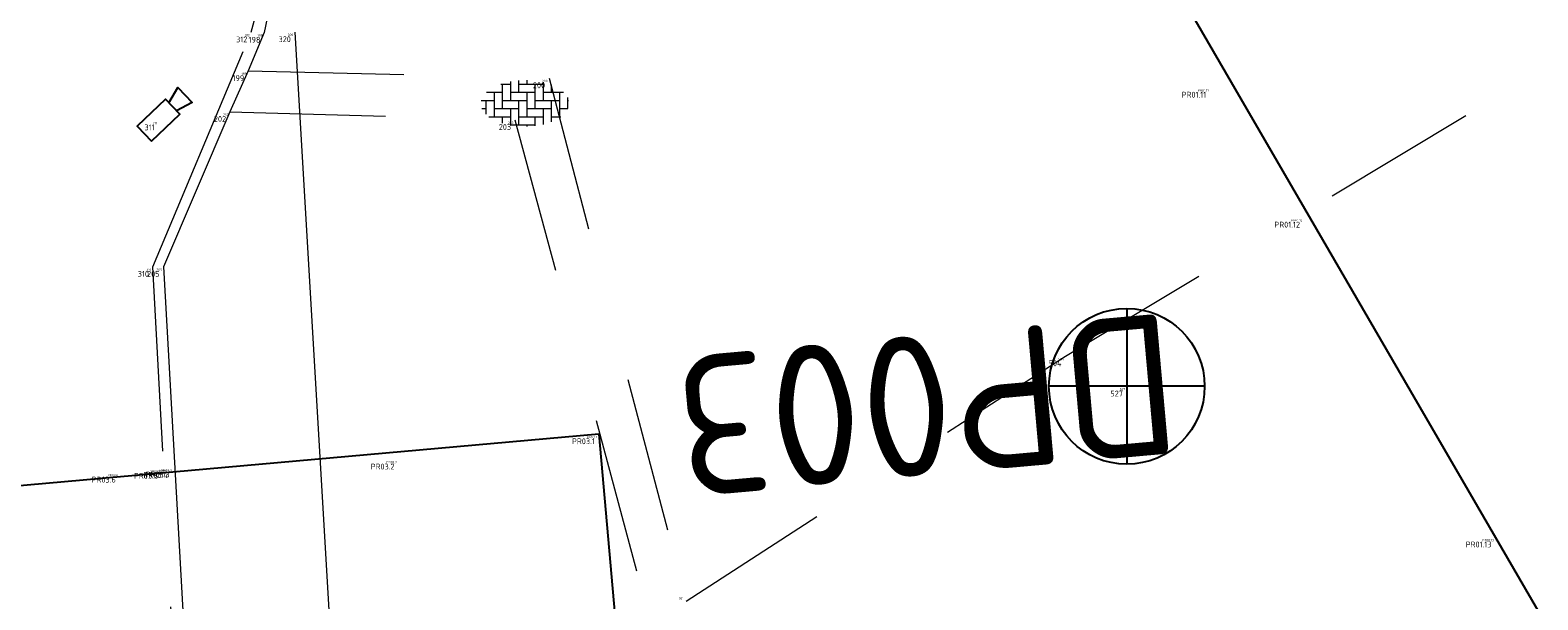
# Model space of a CAD drawing. Header units: metres. Extents: x 127882 to 128093, y 464596 to 464731.
# Tile 17 of 31: x 127896 to 127915, y 464687 to 464694. Entities that reach past the tile are written whole.
import ezdxf
from ezdxf.enums import TextEntityAlignment as Align

# ---------------------------------------------------------------- set-up
doc = ezdxf.new("R2010")
doc.units = ezdxf.units.M
for name, pattern in [('AM-AS', [16, 10, -2, 2, -2]), ('XX-DASHDOT', [10, 3, -2, 0, -2, 3]), ('XX-HIDDEN', [4, 2, -2])]:
    doc.linetypes.add(name, pattern=pattern)
for name, color, linetype in [('B-ME-AL-SITUATIEMETING-S @ 1', 7, 'Continuous'), ('B-WE-AL-PROFIELLOCATIE-S', 7, 'Continuous'), ('B-WE-AL-PROFIELLOCATIE-S @ 1', 7, 'Continuous'), ('B-WE-AL-SITUATIEMETING-S @ 1', 7, 'Continuous'), ('X-XX-AL-MEETPUNT_DATA_PUNTNUMMER-T18', 7, 'Continuous')]:
    doc.layers.add(name, color=color, linetype=linetype)
for name, color, linetype, lineweight in [('B-WE-AM-AS_HULPLIJN-G', 130, 'AM-AS', 18), ('B-WE-IE-MEUBILAIR_WEGMEUBILAIR_CAMERA-S @ 1', 7, 'Continuous', 25), ('B-WE-IE-MEUBILAIR_WEGMEUBILAIR_VERKEERSPAAL-S @ 1', 7, 'Continuous', 25), ('B-WE-VH-KANTOPSLUITING_ACHTERKANTBAND-G', 40, 'XX-DASHDOT', 18), ('B-WE-VH-KANTVERHARDING-G', 40, 'Continuous', 18), ('B-WE-VH-MATERIAALGRENS-G', 7, 'XX-HIDDEN', 18), ('B-WE-VH-VERHARDING_BETONSTRAATSTEEN-S @ 1', 252, 'Continuous', 25)]:
    doc.layers.add(name, color=color, linetype=linetype, lineweight=lineweight)
doc.styles.add('NLCS-ISO-ANNOTATIVE-T18', font='NLCS-ISO.ttf', dxfattribs={"height": 1.8})
doc.styles.add('NLCS-ISO-M1000-T18', font='NLCS-ISO.ttf', dxfattribs={"height": 1.8})

# ---------------------------------------------------------------- blocks, each defined once
blk = doc.blocks.new('SAL-MEETPUNT_MARKER-SO')
at = {"layer": 'X-XX-AL-MEETPUNT_DATA_PUNTNUMMER-T18', "style": 'NLCS-ISO-ANNOTATIVE-T18'}
blk.add_attdef('PUNTID', text='', height=1.5, dxfattribs=at).set_placement((-1, -2.59), align=Align.RIGHT)
blk = doc.blocks.new('SIE-WEG_CAMERA-SO')
at = {"flags": 128}
blk.add_lwpolyline([(-1.25, -0.663), (1.25, -0.663), (1.25, 0.663), (-1.25, 0.663)], close=True, dxfattribs=at)
blk.add_lwpolyline([(1.25, 0.356), (2.34, 0.663), (2.34, -0.663), (1.25, -0.356)], dxfattribs=at)
blk = doc.blocks.new('SIE-WEG_VERKEERSPAAL-SO')
at = {"flags": 128}
for points in [[(0, 1), (0, -1)], [(1, 0), (-1, 0)]]:
    blk.add_lwpolyline(points, dxfattribs=at)
blk.add_circle((0, 0), 1)
blk = doc.blocks.new('SAL-PROFIEL_LOCATIE_LINKS-SO')
at = {"color": 0, "linetype": 'ByBlock', "lineweight": -2}
blk.add_lwpolyline([(0, 0), (0, 5), (-0.5, 3), (0, 3)], dxfattribs=at)
at = {"color": 0, "linetype": 'ByBlock', "lineweight": -2, "style": 'NLCS-ISO-ANNOTATIVE-T18'}
blk.add_attdef('PROFNUMMER', text='', height=1.8, dxfattribs=at).set_placement((-1, 0), align=Align.MIDDLE_RIGHT)
blk = doc.blocks.new('SVH-BSS-SO')
at = {"lineweight": 18}
for p, q in [((-3.1, 2.49), (-1.87, 2.49)), ((-2.92, 2.49), (-2.92, -0.66)), ((-1.87, 2.81), (-1.87, 0.39)), ((-0.82, 2.94), (-0.82, 1.44)), ((-0.82, 2.49), (2.33, 2.49)), ((0.23, 2.97), (0.23, 2.49)), ((1.28, 2.49), (1.28, -0.66)), ((2.33, 2.71), (2.33, 0.39)), ((3.38, 2.38), (3.38, 1.44)), ((-5.61, 0.39), (-3.97, 0.39)), ((-5.02, 0.39), (-5.02, -1.37)), ((-4.95, 1.44), (-2.92, 1.44)), ((-3.97, 1.44), (-3.97, -1.71)), ((-2.92, 0.39), (0.23, 0.39)), ((-1.87, 1.44), (1.28, 1.44)), ((-0.82, 0.39), (-0.82, -2.76)), ((0.23, 1.44), (0.23, -1.71)), ((1.28, 0.39), (4.43, 0.39)), ((2.33, 1.44), (4.95, 1.44)), ((3.38, 0.39), (3.38, -2.38)), ((4.43, 1.44), (4.43, -1.71)), ((5.48, 0.74), (5.48, -0.66)), ((5.48, 0.39), (5.61, 0.39)), ((-5.52, -0.66), (-5.02, -0.66)), ((-4.62, -1.71), (-1.87, -1.71)), ((-3.97, -0.66), (-0.82, -0.66)), ((-2.92, -1.71), (-2.92, -2.55)), ((-1.87, -0.66), (-1.87, -2.81)), ((-0.82, -1.71), (2.33, -1.71)), ((0.23, -0.66), (3.38, -0.66)), ((1.28, -1.71), (1.28, -2.9)), ((2.33, -0.66), (2.33, -2.71)), ((3.38, -1.71), (4.62, -1.71)), ((4.43, -0.66), (5.52, -0.66)), ((-1.87, -2.76), (1.28, -2.76)), ((0.23, -2.76), (0.23, -2.97))]:
    blk.add_line(p, q, dxfattribs=at)
at = {"lineweight": 18, "style": 'NLCS-ISO-M1000-T18'}
blk.add_attdef('FORMAAT', text='', height=1.8, dxfattribs=at).set_placement((-5.71, 0), align=Align.MIDDLE_RIGHT)
blk.add_attdef('KLEUR', text='', height=1.8, dxfattribs=at).set_placement((6.3, 0), align=Align.MIDDLE_LEFT)

msp = doc.modelspace()

# ---------------------------------------------------------------- linework, layer by layer
at = {"layer": 'B-WE-AL-PROFIELLOCATIE-S'}
for points in [[(127902.415, 464709.181), (127948.586, 464629.655)], [(127903.287, 464689.163), (127890.71, 464688.04)]]:
    msp.add_lwpolyline(points, dxfattribs=at)
at = {"layer": 'B-WE-AM-AS_HULPLIJN-G'}
msp.add_polyline3d([(127899.383, 464694.327, -0.131), (127900.499, 464675.449, -0.198), (127901.669, 464655.69, -0.26), (127902.823, 464635.843, -0.404), (127903.987, 464615.883, -0.592)], dxfattribs=at)
at = {"layer": 'B-WE-VH-KANTOPSLUITING_ACHTERKANTBAND-G'}
msp.add_polyline3d([(127899.764, 464651.95, -0.155), (127899.181, 464662.414, -0.143), (127898.637, 464672.413, -0.093), (127898.065, 464681.853, -0.064), (127897.56, 464691.312, -0.04), (127898.824, 464694.324, -0.03), (127898.93, 464694.721, -0.025), (127898.845, 464695.065, -0.04), (127897.187, 464697.868, -0.055), (127896.807, 464705.436, -0.058)], dxfattribs=at)
at = {"layer": 'B-WE-VH-KANTVERHARDING-G'}
msp.add_polyline3d([(127896.317, 464730.183, -0.132), (127896.448, 464721.446, -0.162), (127896.472, 464718.677, -0.171), (127896.49, 464718.15, -0.232), (127896.761, 464709.914, -0.193), (127896.95, 464705.126, -0.159), (127897.157, 464701.124, -0.198), (127897.32, 464697.896, -0.128), (127899.034, 464695.069, -0.142), (127899.087, 464694.795, -0.14), (127898.992, 464694.32, -0.128), (127898.784, 464693.828, -0.143), (127898.551, 464693.304, -0.124), (127897.696, 464691.313, -0.135), (127898.227, 464681.869, -0.169), (127898.745, 464672.436, -0.201), (127899.309, 464662.472, -0.215), (127899.896, 464651.986, -0.257)], dxfattribs=at)
at = {"layer": 'B-WE-VH-MATERIAALGRENS-G'}
for points in [[(127904.409, 464687.019, -0.124), (127909.282, 464690.164, -0.104), (127918.809, 464695.888, -0.093), (127926.158, 464700.161, -0.125), (127927.098, 464699.93, -0.127), (127927.405, 464699.58, -0.138), (127931.501, 464692.847, -0.32), (127931.75, 464692.248, -0.332), (127931.613, 464691.465, -0.337), (127930.85, 464690.847, -0.323), (127923.92, 464686.727, -0.34), (127914.509, 464681.089, -0.349)], [(127898.784, 464693.828, -0.143), (127902.649, 464693.736, -0.15), (127904.409, 464687.019, -0.124)], [(127898.551, 464693.304, -0.124), (127902.212, 464693.199, -0.141), (127904.016, 464686.506, -0.125)]]:
    msp.add_polyline3d(points, dxfattribs=at)

# ---------------------------------------------------------------- block references
at = {"layer": 'B-ME-AL-SITUATIEMETING-S @ 1'}
ref = msp.add_blockref('SAL-MEETPUNT_MARKER-SO', (127898.824, 464694.324, -0.03), dxfattribs=dict(at, xscale=0.02, yscale=0.02, zscale=0.02))
ref.add_attrib('PUNTID', '312', dxfattribs={"layer": 'X-XX-AL-MEETPUNT_DATA_PUNTNUMMER-T18', "height": 0.03, "style": 'NLCS-ISO-ANNOTATIVE-T18'}).set_placement((127898.804, 464694.272, -0.03), align=Align.RIGHT)
ref = msp.add_blockref('SAL-MEETPUNT_MARKER-SO', (127898.992, 464694.32, -0.128), dxfattribs=dict(at, xscale=0.02, yscale=0.02, zscale=0.02))
ref.add_attrib('PUNTID', '198', dxfattribs={"layer": 'X-XX-AL-MEETPUNT_DATA_PUNTNUMMER-T18', "height": 0.03, "style": 'NLCS-ISO-ANNOTATIVE-T18'}).set_placement((127898.971, 464694.269, -0.128), align=Align.RIGHT)
ref = msp.add_blockref('SAL-MEETPUNT_MARKER-SO', (127899.383, 464694.327, -0.131), dxfattribs=dict(at, xscale=0.02, yscale=0.02, zscale=0.02))
ref.add_attrib('PUNTID', '320', dxfattribs={"layer": 'X-XX-AL-MEETPUNT_DATA_PUNTNUMMER-T18', "height": 0.03, "style": 'NLCS-ISO-ANNOTATIVE-T18'}).set_placement((127899.363, 464694.276, -0.131), align=Align.RIGHT)
ref = msp.add_blockref('SAL-MEETPUNT_MARKER-SO', (127898.784, 464693.828, -0.143), dxfattribs=dict(at, xscale=0.02, yscale=0.02, zscale=0.02))
ref.add_attrib('PUNTID', '199', dxfattribs={"layer": 'X-XX-AL-MEETPUNT_DATA_PUNTNUMMER-T18', "height": 0.03, "style": 'NLCS-ISO-ANNOTATIVE-T18'}).set_placement((127898.764, 464693.776, -0.143), align=Align.RIGHT)
ref = msp.add_blockref('SAL-MEETPUNT_MARKER-SO', (127902.649, 464693.736, -0.15), dxfattribs=dict(at, xscale=0.02, yscale=0.02, zscale=0.02))
ref.add_attrib('PUNTID', '200', dxfattribs={"layer": 'X-XX-AL-MEETPUNT_DATA_PUNTNUMMER-T18', "height": 0.03, "style": 'NLCS-ISO-ANNOTATIVE-T18'}).set_placement((127902.629, 464693.684, -0.15), align=Align.RIGHT)
ref = msp.add_blockref('SAL-MEETPUNT_MARKER-SO', (127911.141, 464693.615, -0.14), dxfattribs=dict(at, xscale=0.02, yscale=0.02, zscale=0.02))
ref.add_attrib('PUNTID', 'PR01.11', dxfattribs={"layer": 'X-XX-AL-MEETPUNT_DATA_PUNTNUMMER-T18', "height": 0.03, "style": 'NLCS-ISO-ANNOTATIVE-T18'}).set_placement((127911.121, 464693.563, -0.14), align=Align.RIGHT)
ref = msp.add_blockref('SAL-MEETPUNT_MARKER-SO', (127898.551, 464693.304, -0.124), dxfattribs=dict(at, xscale=0.02, yscale=0.02, zscale=0.02))
ref.add_attrib('PUNTID', '202', dxfattribs={"layer": 'X-XX-AL-MEETPUNT_DATA_PUNTNUMMER-T18', "height": 0.03, "style": 'NLCS-ISO-ANNOTATIVE-T18'}).set_placement((127898.531, 464693.252, -0.124), align=Align.RIGHT)
ref = msp.add_blockref('SAL-MEETPUNT_MARKER-SO', (127897.633, 464693.195, 0.069), dxfattribs=dict(at, xscale=0.02, yscale=0.02, zscale=0.02))
ref.add_attrib('PUNTID', '311', dxfattribs={"layer": 'X-XX-AL-MEETPUNT_DATA_PUNTNUMMER-T18', "height": 0.03, "style": 'NLCS-ISO-ANNOTATIVE-T18'}).set_placement((127897.613, 464693.143, 0.069), align=Align.RIGHT)
ref = msp.add_blockref('SAL-MEETPUNT_MARKER-SO', (127902.212, 464693.199, -0.141), dxfattribs=dict(at, xscale=0.02, yscale=0.02, zscale=0.02))
ref.add_attrib('PUNTID', '203', dxfattribs={"layer": 'X-XX-AL-MEETPUNT_DATA_PUNTNUMMER-T18', "height": 0.03, "style": 'NLCS-ISO-ANNOTATIVE-T18'}).set_placement((127902.192, 464693.147, -0.141), align=Align.RIGHT)
ref = msp.add_blockref('SAL-MEETPUNT_MARKER-SO', (127912.346, 464691.946, -0.109), dxfattribs=dict(at, xscale=0.02, yscale=0.02, zscale=0.02))
ref.add_attrib('PUNTID', 'PR01.12', dxfattribs={"layer": 'X-XX-AL-MEETPUNT_DATA_PUNTNUMMER-T18', "height": 0.03, "style": 'NLCS-ISO-ANNOTATIVE-T18'}).set_placement((127912.326, 464691.894, -0.109), align=Align.RIGHT)
ref = msp.add_blockref('SAL-MEETPUNT_MARKER-SO', (127897.56, 464691.312, -0.04), dxfattribs=dict(at, xscale=0.02, yscale=0.02, zscale=0.02))
ref.add_attrib('PUNTID', '310', dxfattribs={"layer": 'X-XX-AL-MEETPUNT_DATA_PUNTNUMMER-T18', "height": 0.03, "style": 'NLCS-ISO-ANNOTATIVE-T18'}).set_placement((127897.54, 464691.26, -0.04), align=Align.RIGHT)
ref = msp.add_blockref('SAL-MEETPUNT_MARKER-SO', (127897.696, 464691.313, -0.135), dxfattribs=dict(at, xscale=0.02, yscale=0.02, zscale=0.02))
ref.add_attrib('PUNTID', '205', dxfattribs={"layer": 'X-XX-AL-MEETPUNT_DATA_PUNTNUMMER-T18', "height": 0.03, "style": 'NLCS-ISO-ANNOTATIVE-T18'}).set_placement((127897.676, 464691.261, -0.135), align=Align.RIGHT)
ref = msp.add_blockref('SAL-MEETPUNT_MARKER-SO', (127909.282, 464690.164, -0.104), dxfattribs=dict(at, xscale=0.02, yscale=0.02, zscale=0.02))
ref.add_attrib('PUNTID', '504', dxfattribs={"layer": 'X-XX-AL-MEETPUNT_DATA_PUNTNUMMER-T18', "height": 0.03, "style": 'NLCS-ISO-ANNOTATIVE-T18'}).set_placement((127909.262, 464690.112, -0.104), align=Align.RIGHT)
ref = msp.add_blockref('SAL-MEETPUNT_MARKER-SO', (127910.071, 464689.777, -0.12), dxfattribs=dict(at, xscale=0.02, yscale=0.02, zscale=0.02))
ref.add_attrib('PUNTID', '527', dxfattribs={"layer": 'X-XX-AL-MEETPUNT_DATA_PUNTNUMMER-T18', "height": 0.03, "style": 'NLCS-ISO-ANNOTATIVE-T18'}).set_placement((127910.051, 464689.725, -0.12), align=Align.RIGHT)
ref = msp.add_blockref('SAL-MEETPUNT_MARKER-SO', (127903.287, 464689.163, -0.116), dxfattribs=dict(at, xscale=0.02, yscale=0.02, zscale=0.02))
ref.add_attrib('PUNTID', 'PR03.1', dxfattribs={"layer": 'X-XX-AL-MEETPUNT_DATA_PUNTNUMMER-T18', "height": 0.03, "style": 'NLCS-ISO-ANNOTATIVE-T18'}).set_placement((127903.267, 464689.111, -0.116), align=Align.RIGHT)
ref = msp.add_blockref('SAL-MEETPUNT_MARKER-SO', (127900.715, 464688.839, -0.104), dxfattribs=dict(at, xscale=0.02, yscale=0.02, zscale=0.02))
ref.add_attrib('PUNTID', 'PR03.2', dxfattribs={"layer": 'X-XX-AL-MEETPUNT_DATA_PUNTNUMMER-T18', "height": 0.03, "style": 'NLCS-ISO-ANNOTATIVE-T18'}).set_placement((127900.695, 464688.787, -0.104), align=Align.RIGHT)
ref = msp.add_blockref('SAL-MEETPUNT_MARKER-SO', (127897.135, 464688.671, -0.026), dxfattribs=dict(at, xscale=0.02, yscale=0.02, zscale=0.02))
ref.add_attrib('PUNTID', 'PR03.6', dxfattribs={"layer": 'X-XX-AL-MEETPUNT_DATA_PUNTNUMMER-T18', "height": 0.03, "style": 'NLCS-ISO-ANNOTATIVE-T18'}).set_placement((127897.114, 464688.619, -0.026), align=Align.RIGHT)
ref = msp.add_blockref('SAL-MEETPUNT_MARKER-SO', (127897.678, 464688.719, -0.053), dxfattribs=dict(at, xscale=0.02, yscale=0.02, zscale=0.02))
ref.add_attrib('PUNTID', 'PR03.5', dxfattribs={"layer": 'X-XX-AL-MEETPUNT_DATA_PUNTNUMMER-T18', "height": 0.03, "style": 'NLCS-ISO-ANNOTATIVE-T18'}).set_placement((127897.658, 464688.667, -0.053), align=Align.RIGHT)
ref = msp.add_blockref('SAL-MEETPUNT_MARKER-SO', (127897.802, 464688.73, -0.043), dxfattribs=dict(at, xscale=0.02, yscale=0.02, zscale=0.02))
ref.add_attrib('PUNTID', 'PR03.4', dxfattribs={"layer": 'X-XX-AL-MEETPUNT_DATA_PUNTNUMMER-T18', "height": 0.03, "style": 'NLCS-ISO-ANNOTATIVE-T18'}).set_placement((127897.782, 464688.678, -0.043), align=Align.RIGHT)
ref = msp.add_blockref('SAL-MEETPUNT_MARKER-SO', (127897.824, 464688.735, -0.137), dxfattribs=dict(at, xscale=0.02, yscale=0.02, zscale=0.02))
ref.add_attrib('PUNTID', 'PR03.3', dxfattribs={"layer": 'X-XX-AL-MEETPUNT_DATA_PUNTNUMMER-T18', "height": 0.03, "style": 'NLCS-ISO-ANNOTATIVE-T18'}).set_placement((127897.804, 464688.683, -0.137), align=Align.RIGHT)
ref = msp.add_blockref('SAL-MEETPUNT_MARKER-SO', (127914.805, 464687.838, -0.178), dxfattribs=dict(at, xscale=0.02, yscale=0.02, zscale=0.02))
ref.add_attrib('PUNTID', 'PR01.13', dxfattribs={"layer": 'X-XX-AL-MEETPUNT_DATA_PUNTNUMMER-T18', "height": 0.03, "style": 'NLCS-ISO-ANNOTATIVE-T18'}).set_placement((127914.785, 464687.786, -0.178), align=Align.RIGHT)
ref = msp.add_blockref('SAL-MEETPUNT_MARKER-SO', (127904.397, 464687.087, -0.12), dxfattribs=dict(at, xscale=0.02, yscale=0.02, zscale=0.02))
ref.add_attrib('PUNTID', '201', dxfattribs={"layer": 'X-XX-AL-MEETPUNT_DATA_PUNTNUMMER-T18', "height": 0.03, "style": 'NLCS-ISO-ANNOTATIVE-T18'}).set_placement((127904.377, 464687.036, -0.12), align=Align.RIGHT)
at = {"layer": 'B-WE-AL-PROFIELLOCATIE-S @ 1', "rotation": 185.1030691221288}
msp.add_blockref('SAL-PROFIEL_LOCATIE_LINKS-SO', (127903.287, 464689.163), dxfattribs=at).add_auto_attribs({'PROFNUMMER': 'DP003'})
at = {"layer": 'B-WE-AL-SITUATIEMETING-S @ 1'}
ref = msp.add_blockref('SAL-MEETPUNT_MARKER-SO', (127898.824, 464694.324, -0.03), dxfattribs=dict(at, xscale=0.05, yscale=0.05, zscale=0.05))
ref.add_attrib('PUNTID', '312', dxfattribs={"layer": 'X-XX-AL-MEETPUNT_DATA_PUNTNUMMER-T18', "height": 0.075, "style": 'NLCS-ISO-ANNOTATIVE-T18'}).set_placement((127898.774, 464694.195, -0.03), align=Align.RIGHT)
ref = msp.add_blockref('SAL-MEETPUNT_MARKER-SO', (127898.992, 464694.32, -0.128), dxfattribs=dict(at, xscale=0.05, yscale=0.05, zscale=0.05))
ref.add_attrib('PUNTID', '198', dxfattribs={"layer": 'X-XX-AL-MEETPUNT_DATA_PUNTNUMMER-T18', "height": 0.075, "style": 'NLCS-ISO-ANNOTATIVE-T18'}).set_placement((127898.942, 464694.191, -0.128), align=Align.RIGHT)
ref = msp.add_blockref('SAL-MEETPUNT_MARKER-SO', (127899.383, 464694.327, -0.131), dxfattribs=dict(at, xscale=0.05, yscale=0.05, zscale=0.05))
ref.add_attrib('PUNTID', '320', dxfattribs={"layer": 'X-XX-AL-MEETPUNT_DATA_PUNTNUMMER-T18', "height": 0.075, "style": 'NLCS-ISO-ANNOTATIVE-T18'}).set_placement((127899.333, 464694.198, -0.131), align=Align.RIGHT)
ref = msp.add_blockref('SAL-MEETPUNT_MARKER-SO', (127898.784, 464693.828, -0.143), dxfattribs=dict(at, xscale=0.05, yscale=0.05, zscale=0.05))
ref.add_attrib('PUNTID', '199', dxfattribs={"layer": 'X-XX-AL-MEETPUNT_DATA_PUNTNUMMER-T18', "height": 0.075, "style": 'NLCS-ISO-ANNOTATIVE-T18'}).set_placement((127898.734, 464693.698, -0.143), align=Align.RIGHT)
ref = msp.add_blockref('SAL-MEETPUNT_MARKER-SO', (127902.649, 464693.736, -0.15), dxfattribs=dict(at, xscale=0.05, yscale=0.05, zscale=0.05))
ref.add_attrib('PUNTID', '200', dxfattribs={"layer": 'X-XX-AL-MEETPUNT_DATA_PUNTNUMMER-T18', "height": 0.075, "style": 'NLCS-ISO-ANNOTATIVE-T18'}).set_placement((127902.599, 464693.606, -0.15), align=Align.RIGHT)
ref = msp.add_blockref('SAL-MEETPUNT_MARKER-SO', (127911.141, 464693.615, -0.14), dxfattribs=dict(at, xscale=0.05, yscale=0.05, zscale=0.05))
ref.add_attrib('PUNTID', 'PR01.11', dxfattribs={"layer": 'X-XX-AL-MEETPUNT_DATA_PUNTNUMMER-T18', "height": 0.075, "style": 'NLCS-ISO-ANNOTATIVE-T18'}).set_placement((127911.091, 464693.485, -0.14), align=Align.RIGHT)
ref = msp.add_blockref('SAL-MEETPUNT_MARKER-SO', (127898.551, 464693.304, -0.124), dxfattribs=dict(at, xscale=0.05, yscale=0.05, zscale=0.05))
ref.add_attrib('PUNTID', '202', dxfattribs={"layer": 'X-XX-AL-MEETPUNT_DATA_PUNTNUMMER-T18', "height": 0.075, "style": 'NLCS-ISO-ANNOTATIVE-T18'}).set_placement((127898.501, 464693.174, -0.124), align=Align.RIGHT)
ref = msp.add_blockref('SAL-MEETPUNT_MARKER-SO', (127897.633, 464693.195, 0.069), dxfattribs=dict(at, xscale=0.05, yscale=0.05, zscale=0.05))
ref.add_attrib('PUNTID', '311', dxfattribs={"layer": 'X-XX-AL-MEETPUNT_DATA_PUNTNUMMER-T18', "height": 0.075, "style": 'NLCS-ISO-ANNOTATIVE-T18'}).set_placement((127897.583, 464693.065, 0.069), align=Align.RIGHT)
ref = msp.add_blockref('SAL-MEETPUNT_MARKER-SO', (127902.212, 464693.199, -0.141), dxfattribs=dict(at, xscale=0.05, yscale=0.05, zscale=0.05))
ref.add_attrib('PUNTID', '203', dxfattribs={"layer": 'X-XX-AL-MEETPUNT_DATA_PUNTNUMMER-T18', "height": 0.075, "style": 'NLCS-ISO-ANNOTATIVE-T18'}).set_placement((127902.162, 464693.07, -0.141), align=Align.RIGHT)
ref = msp.add_blockref('SAL-MEETPUNT_MARKER-SO', (127912.346, 464691.946, -0.109), dxfattribs=dict(at, xscale=0.05, yscale=0.05, zscale=0.05))
ref.add_attrib('PUNTID', 'PR01.12', dxfattribs={"layer": 'X-XX-AL-MEETPUNT_DATA_PUNTNUMMER-T18', "height": 0.075, "style": 'NLCS-ISO-ANNOTATIVE-T18'}).set_placement((127912.296, 464691.816, -0.109), align=Align.RIGHT)
ref = msp.add_blockref('SAL-MEETPUNT_MARKER-SO', (127897.56, 464691.312, -0.04), dxfattribs=dict(at, xscale=0.05, yscale=0.05, zscale=0.05))
ref.add_attrib('PUNTID', '310', dxfattribs={"layer": 'X-XX-AL-MEETPUNT_DATA_PUNTNUMMER-T18', "height": 0.075, "style": 'NLCS-ISO-ANNOTATIVE-T18'}).set_placement((127897.51, 464691.183, -0.04), align=Align.RIGHT)
ref = msp.add_blockref('SAL-MEETPUNT_MARKER-SO', (127897.696, 464691.313, -0.135), dxfattribs=dict(at, xscale=0.05, yscale=0.05, zscale=0.05))
ref.add_attrib('PUNTID', '205', dxfattribs={"layer": 'X-XX-AL-MEETPUNT_DATA_PUNTNUMMER-T18', "height": 0.075, "style": 'NLCS-ISO-ANNOTATIVE-T18'}).set_placement((127897.646, 464691.183, -0.135), align=Align.RIGHT)
ref = msp.add_blockref('SAL-MEETPUNT_MARKER-SO', (127909.282, 464690.164, -0.104), dxfattribs=dict(at, xscale=0.05, yscale=0.05, zscale=0.05))
ref.add_attrib('PUNTID', '504', dxfattribs={"layer": 'X-XX-AL-MEETPUNT_DATA_PUNTNUMMER-T18', "height": 0.075, "style": 'NLCS-ISO-ANNOTATIVE-T18'}).set_placement((127909.232, 464690.035, -0.104), align=Align.RIGHT)
ref = msp.add_blockref('SAL-MEETPUNT_MARKER-SO', (127910.071, 464689.777, -0.12), dxfattribs=dict(at, xscale=0.05, yscale=0.05, zscale=0.05))
ref.add_attrib('PUNTID', '527', dxfattribs={"layer": 'X-XX-AL-MEETPUNT_DATA_PUNTNUMMER-T18', "height": 0.075, "style": 'NLCS-ISO-ANNOTATIVE-T18'}).set_placement((127910.021, 464689.647, -0.12), align=Align.RIGHT)
ref = msp.add_blockref('SAL-MEETPUNT_MARKER-SO', (127903.287, 464689.163, -0.116), dxfattribs=dict(at, xscale=0.05, yscale=0.05, zscale=0.05))
ref.add_attrib('PUNTID', 'PR03.1', dxfattribs={"layer": 'X-XX-AL-MEETPUNT_DATA_PUNTNUMMER-T18', "height": 0.075, "style": 'NLCS-ISO-ANNOTATIVE-T18'}).set_placement((127903.237, 464689.034, -0.116), align=Align.RIGHT)
ref = msp.add_blockref('SAL-MEETPUNT_MARKER-SO', (127897.135, 464688.671, -0.026), dxfattribs=dict(at, xscale=0.05, yscale=0.05, zscale=0.05))
ref.add_attrib('PUNTID', 'PR03.6', dxfattribs={"layer": 'X-XX-AL-MEETPUNT_DATA_PUNTNUMMER-T18', "height": 0.075, "style": 'NLCS-ISO-ANNOTATIVE-T18'}).set_placement((127897.084, 464688.541, -0.026), align=Align.RIGHT)
ref = msp.add_blockref('SAL-MEETPUNT_MARKER-SO', (127897.678, 464688.719, -0.053), dxfattribs=dict(at, xscale=0.05, yscale=0.05, zscale=0.05))
ref.add_attrib('PUNTID', 'PR03.5', dxfattribs={"layer": 'X-XX-AL-MEETPUNT_DATA_PUNTNUMMER-T18', "height": 0.075, "style": 'NLCS-ISO-ANNOTATIVE-T18'}).set_placement((127897.628, 464688.589, -0.053), align=Align.RIGHT)
ref = msp.add_blockref('SAL-MEETPUNT_MARKER-SO', (127897.802, 464688.73, -0.043), dxfattribs=dict(at, xscale=0.05, yscale=0.05, zscale=0.05))
ref.add_attrib('PUNTID', 'PR03.4', dxfattribs={"layer": 'X-XX-AL-MEETPUNT_DATA_PUNTNUMMER-T18', "height": 0.075, "style": 'NLCS-ISO-ANNOTATIVE-T18'}).set_placement((127897.752, 464688.6, -0.043), align=Align.RIGHT)
ref = msp.add_blockref('SAL-MEETPUNT_MARKER-SO', (127897.824, 464688.735, -0.137), dxfattribs=dict(at, xscale=0.05, yscale=0.05, zscale=0.05))
ref.add_attrib('PUNTID', 'PR03.3', dxfattribs={"layer": 'X-XX-AL-MEETPUNT_DATA_PUNTNUMMER-T18', "height": 0.075, "style": 'NLCS-ISO-ANNOTATIVE-T18'}).set_placement((127897.774, 464688.606, -0.137), align=Align.RIGHT)
ref = msp.add_blockref('SAL-MEETPUNT_MARKER-SO', (127900.715, 464688.839, -0.104), dxfattribs=dict(at, xscale=0.05, yscale=0.05, zscale=0.05))
ref.add_attrib('PUNTID', 'PR03.2', dxfattribs={"layer": 'X-XX-AL-MEETPUNT_DATA_PUNTNUMMER-T18', "height": 0.075, "style": 'NLCS-ISO-ANNOTATIVE-T18'}).set_placement((127900.665, 464688.709, -0.104), align=Align.RIGHT)
ref = msp.add_blockref('SAL-MEETPUNT_MARKER-SO', (127914.805, 464687.838, -0.178), dxfattribs=dict(at, xscale=0.05, yscale=0.05, zscale=0.05))
ref.add_attrib('PUNTID', 'PR01.13', dxfattribs={"layer": 'X-XX-AL-MEETPUNT_DATA_PUNTNUMMER-T18', "height": 0.075, "style": 'NLCS-ISO-ANNOTATIVE-T18'}).set_placement((127914.755, 464687.708, -0.178), align=Align.RIGHT)
at = {"layer": 'B-WE-IE-MEUBILAIR_WEGMEUBILAIR_CAMERA-S @ 1', "xscale": 0.2, "yscale": 0.2, "zscale": 0.2, "rotation": 43.47198108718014}
msp.add_blockref('SIE-WEG_CAMERA-SO', (127897.633, 464693.195, 0.069), dxfattribs=at)
at = {"layer": 'B-WE-IE-MEUBILAIR_WEGMEUBILAIR_VERKEERSPAAL-S @ 1'}
msp.add_blockref('SIE-WEG_VERKEERSPAAL-SO', (127910.071, 464689.777, -0.12), dxfattribs=at)
at = {"layer": 'B-WE-VH-VERHARDING_BETONSTRAATSTEEN-S @ 1', "xscale": 0.1, "yscale": 0.1, "zscale": 0.1}
msp.add_blockref('SVH-BSS-SO', (127902.34, 464693.411), dxfattribs=at)

doc.saveas('drawing.dxf')
